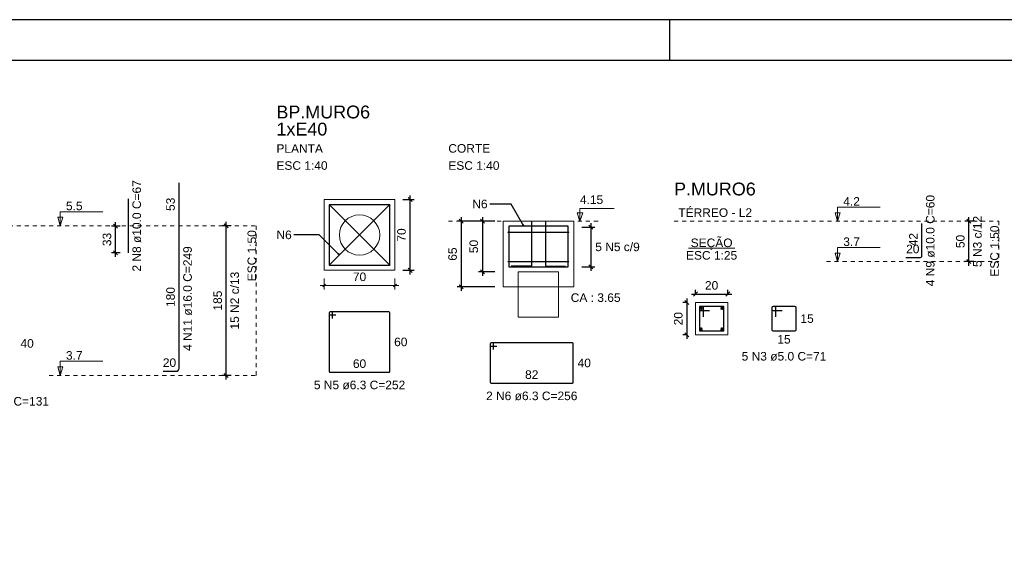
# Model space of a CAD drawing. Header units: millimetres. Extents: x 10 to 1250, y -62 to 528.
# Tile 123 of 256: x 193 to 217, y 179 to 193. Entities that reach past the tile are written whole.
import ezdxf

# ---------------------------------------------------------------- set-up
doc = ezdxf.new("R2010")
doc.units = ezdxf.units.MM
doc.header["$LTSCALE"] = 0.05
doc.linetypes.add('DOT', pattern=[6.35, 0, -6.35])
for name, color, linetype, lineweight in [('Descrição da armadura', 7, 'Continuous', 5), ('DT-Barras na forma', 2, 'Continuous', 30), ('DT-Barras no corte', 5, 'Continuous', 5), ('DT-Barras rebatidas', 2, 'Continuous', 30), ('DT-Cotas', 9, 'Continuous', 5), ('DT-Forma', 5, 'Continuous', 5), ('DT-Pontilhado', 9, 'DOT', 5), ('DT-Textos', 7, 'Continuous', 5), ('DT-Título', 3, 'Continuous', 20), ('Textos armaduras', 7, 'Continuous', 5)]:
    doc.layers.add(name, color=color, linetype=linetype, lineweight=lineweight)
doc.layers.add('FOLHA_PADRÃO', color=7, linetype='Continuous')
doc.styles.add('Arial', font='arial.ttf')
doc.styles.get("Standard").update_dxf_attribs({"font": 'arial.ttf'})
doc.dimstyles.get("Standard").update_dxf_attribs({"dimtxt": 0.18, "dimasz": 0.18, "dimexe": 0.18, "dimexo": 0.0625, "dimgap": 0.1, "dimtad": 1, "dimzin": 0, "dimdsep": 46, "dimtxsty": 'Standard', "dimblk": 'OBLIQUE', "dimcen": 0.1, "dimadec": 0, "dimazin": 0, "dimtfac": 1, "dimtofl": 0, "dimtmove": 0, "dimatfit": 3, "dimldrblk": 'OBLIQUE', "dimfxl": 1, "dimtolj": 1, "dimtzin": 0, "dimarcsym": 1})
doc.dimstyles.new('UM_25.000000', dxfattribs={"dimtxt": 0.18, "dimasz": 0.1, "dimexe": 0.1, "dimexo": 0.2, "dimgap": 0, "dimtad": 1, "dimtih": 1, "dimtoh": 1, "dimdec": 1, "dimlfac": 25, "dimzin": 0, "dimdsep": 46, "dimtxsty": 'Standard', "dimcen": 0.09, "dimdle": 0.1, "dimadec": 1, "dimazin": 2, "dimtfac": 1, "dimtdec": 4, "dimtofl": 0, "dimtmove": 0, "dimatfit": 3, "dimfxl": 1, "dimtolj": 1, "dimarcsym": 0})
doc.dimstyles.new('UM_40.000000', dxfattribs={"dimtxt": 0.18, "dimasz": 0.1, "dimexe": 0.1, "dimexo": 0.2, "dimgap": 0, "dimtad": 1, "dimtih": 1, "dimtoh": 1, "dimdec": 1, "dimlfac": 40, "dimzin": 0, "dimdsep": 46, "dimtxsty": 'Standard', "dimcen": 0.09, "dimdle": 0.1, "dimadec": 1, "dimazin": 2, "dimtfac": 1, "dimtdec": 4, "dimtofl": 0, "dimtmove": 0, "dimatfit": 3, "dimfxl": 1, "dimtolj": 1, "dimarcsym": 0})
doc.dimstyles.new('UM_50.000000', dxfattribs={"dimtxt": 0.18, "dimasz": 0.1, "dimexe": 0.1, "dimexo": 0.2, "dimgap": 0.1, "dimtad": 1, "dimdec": 1, "dimlfac": 50, "dimzin": 0, "dimdsep": 46, "dimtxsty": 'Standard', "dimblk": 'OBLIQUE', "dimcen": 0.09, "dimdle": 0.1, "dimadec": 1, "dimazin": 2, "dimtfac": 1, "dimtdec": 1, "dimtofl": 0, "dimtmove": 0, "dimatfit": 3, "dimldrblk": 'OBLIQUE', "dimfxl": 1, "dimtolj": 1, "dimarcsym": 1})

# ---------------------------------------------------------------- blocks, each defined once
blk = doc.blocks.new('A1EST. 1500')
at = {"layer": 'FOLHA_PADRÃO', "color": 1, "linetype": 'Continuous'}
for p, q in [((150.008, 59.4), (0, 59.4)), ((41.5, 59.4), (41.5, 58.4))]:
    blk.add_line(p, q, dxfattribs=at)
at = {"layer": 'FOLHA_PADRÃO', "color": 6, "linetype": 'Continuous'}
blk.add_lwpolyline([(149, 58.4), (149, 1), (1, 1), (1, 58.4), (149, 58.4)], dxfattribs=at)
blk = doc.blocks.new('_Oblique')
at = {"color": 0, "linetype": 'ByBlock', "lineweight": -2}
blk.add_line((-0.5, -0.5), (0.5, 0.5), dxfattribs=at)
blk = doc.blocks.new('*D1486')
at = {"layer": 'Defpoints', "color": 0, "transparency": 16777216}
for p in [(195.013, 187.473), (195.331, 187.473), (195.331, 186.813)]:
    blk.add_point(p, dxfattribs=at)
at = {"layer": 'DT-Cotas', "color": 0, "lineweight": -2, "transparency": 16777216}
for p, q in [((195.131, 187.473), (194.913, 187.473)), ((195.013, 186.713), (195.013, 187.573)), ((195.131, 186.813), (194.913, 186.813))]:
    blk.add_line(p, q, dxfattribs=at)
at = {"layer": 'DT-Cotas', "color": 0, "lineweight": -2, "transparency": 16777216, "xscale": 0.1, "yscale": 0.1, "zscale": 0.1}
for p, rotation in [((195.013, 187.473), 90), ((195.013, 186.813), 270)]:
    blk.add_blockref('_Oblique', p, dxfattribs=dict(at, rotation=rotation))
at = {"layer": 'DT-Cotas', "transparency": 16777216, "insert": (194.801, 187.143), "char_height": 0.2118, "attachment_point": 5, "rotation": 90, "style": 'Arial'}
blk.add_mtext('\\A1;33', dxfattribs=at)
blk = doc.blocks.new('*D1487')
at = {"layer": 'Defpoints', "color": 0, "transparency": 16777216}
for p in [(197.753, 187.48), (198.071, 187.48), (198.071, 183.78)]:
    blk.add_point(p, dxfattribs=at)
at = {"layer": 'DT-Cotas', "color": 0, "lineweight": -2, "transparency": 16777216}
for p, q in [((197.871, 187.48), (197.653, 187.48)), ((197.753, 183.68), (197.753, 187.58)), ((197.871, 183.78), (197.653, 183.78))]:
    blk.add_line(p, q, dxfattribs=at)
at = {"layer": 'DT-Cotas', "color": 0, "lineweight": -2, "transparency": 16777216, "xscale": 0.1, "yscale": 0.1, "zscale": 0.1}
for p, rotation in [((197.753, 187.48), 90), ((197.753, 183.78), 270)]:
    blk.add_blockref('_Oblique', p, dxfattribs=dict(at, rotation=rotation))
blk = doc.blocks.new('*D1502')
at = {"layer": 'Defpoints', "color": 0, "transparency": 16777216}
for p in [(209.364, 185.583), (209.152, 184.783), (209.364, 184.783)]:
    blk.add_point(p, dxfattribs=at)
at = {"layer": 'DT-Cotas', "color": 0, "lineweight": -2, "transparency": 16777216}
for p, q in [((209.152, 185.683), (209.152, 184.683)), ((209.164, 185.583), (209.052, 185.583)), ((209.164, 184.783), (209.052, 184.783))]:
    blk.add_line(p, q, dxfattribs=at)
at = {"layer": 'DT-Cotas', "color": 0, "lineweight": -2, "transparency": 16777216, "xscale": 0.1, "yscale": 0.1, "zscale": 0.1}
for p, rotation in [((209.152, 185.583), 90), ((209.152, 184.783), 270)]:
    blk.add_blockref('_Oblique', p, dxfattribs=dict(at, rotation=rotation))
at = {"layer": 'DT-Cotas', "transparency": 16777216, "insert": (208.94, 185.183), "char_height": 0.2118, "attachment_point": 5, "rotation": 90, "style": 'Arial'}
blk.add_mtext('\\A1;20', dxfattribs=at)
blk = doc.blocks.new('*D1503')
at = {"layer": 'Defpoints', "color": 0, "transparency": 16777216}
for p in [(210.164, 185.794), (209.364, 185.583), (210.164, 185.583)]:
    blk.add_point(p, dxfattribs=at)
at = {"layer": 'DT-Cotas', "color": 0, "lineweight": -2, "transparency": 16777216}
for p, q in [((209.264, 185.794), (210.264, 185.794)), ((209.364, 185.783), (209.364, 185.894)), ((210.164, 185.783), (210.164, 185.894))]:
    blk.add_line(p, q, dxfattribs=at)
at = {"layer": 'DT-Cotas', "color": 0, "lineweight": -2, "transparency": 16777216, "xscale": 0.1, "yscale": 0.1, "zscale": 0.1, "rotation": 180}
blk.add_blockref('_Oblique', (209.364, 185.794), dxfattribs=at)
at = {"layer": 'DT-Cotas', "color": 0, "lineweight": -2, "transparency": 16777216, "xscale": 0.1, "yscale": 0.1, "zscale": 0.1}
blk.add_blockref('_Oblique', (210.164, 185.794), dxfattribs=at)
at = {"layer": 'DT-Cotas', "transparency": 16777216, "insert": (209.764, 186.006), "char_height": 0.2118, "attachment_point": 5, "rotation": 0.0057, "style": 'Arial'}
blk.add_mtext('\\A1;20', dxfattribs=at)
blk = doc.blocks.new('*D1504')
at = {"layer": 'Defpoints', "color": 0, "transparency": 16777216}
for p in [(216.133, 187.595), (216.45, 187.595), (216.45, 186.595)]:
    blk.add_point(p, dxfattribs=at)
at = {"layer": 'DT-Cotas', "color": 0, "lineweight": -2, "transparency": 16777216}
for p, q in [((216.133, 186.495), (216.133, 187.695)), ((216.25, 187.595), (216.033, 187.595)), ((216.25, 186.595), (216.033, 186.595))]:
    blk.add_line(p, q, dxfattribs=at)
at = {"layer": 'DT-Cotas', "color": 0, "lineweight": -2, "transparency": 16777216, "xscale": 0.1, "yscale": 0.1, "zscale": 0.1}
for p, rotation in [((216.133, 187.595), 90), ((216.133, 186.595), 270)]:
    blk.add_blockref('_Oblique', p, dxfattribs=dict(at, rotation=rotation))
blk = doc.blocks.new('*D1494')
at = {"layer": 'Defpoints', "color": 0, "transparency": 16777216}
for p in [(201.926, 188.13), (202.301, 188.13), (201.926, 186.38)]:
    blk.add_point(p, dxfattribs=at)
at = {"layer": 'DT-Cotas', "color": 0, "lineweight": -2, "transparency": 16777216}
for p, q in [((202.126, 188.13), (202.401, 188.13)), ((202.301, 186.28), (202.301, 188.23)), ((202.126, 186.38), (202.401, 186.38))]:
    blk.add_line(p, q, dxfattribs=at)
at = {"layer": 'DT-Cotas', "color": 0, "lineweight": -2, "transparency": 16777216, "xscale": 0.1, "yscale": 0.1, "zscale": 0.1}
for p, rotation in [((202.301, 188.13), 90), ((202.301, 186.38), 270)]:
    blk.add_blockref('_Oblique', p, dxfattribs=dict(at, rotation=rotation))
at = {"layer": 'DT-Cotas', "transparency": 16777216, "insert": (202.09, 187.255), "char_height": 0.2118, "attachment_point": 5, "rotation": 90, "style": 'Arial'}
blk.add_mtext('\\A1;70', dxfattribs=at)
blk = doc.blocks.new('*D1495')
at = {"layer": 'Defpoints', "color": 0, "transparency": 16777216}
for p in [(204.603, 187.595), (204.091, 186.345), (204.603, 186.345)]:
    blk.add_point(p, dxfattribs=at)
at = {"layer": 'DT-Cotas', "color": 0, "lineweight": -2, "transparency": 16777216}
for p, q in [((204.091, 187.695), (204.091, 186.245)), ((204.403, 187.595), (203.991, 187.595)), ((204.403, 186.345), (203.991, 186.345))]:
    blk.add_line(p, q, dxfattribs=at)
at = {"layer": 'DT-Cotas', "color": 0, "lineweight": -2, "transparency": 16777216, "xscale": 0.1, "yscale": 0.1, "zscale": 0.1}
for p, rotation in [((204.091, 187.595), 90), ((204.091, 186.345), 270)]:
    blk.add_blockref('_Oblique', p, dxfattribs=dict(at, rotation=rotation))
at = {"layer": 'DT-Cotas', "transparency": 16777216, "insert": (203.879, 186.97), "char_height": 0.2118, "attachment_point": 5, "rotation": 90, "style": 'Arial'}
blk.add_mtext('\\A1;50', dxfattribs=at)
blk = doc.blocks.new('*D1496')
at = {"layer": 'Defpoints', "color": 0, "transparency": 16777216}
for p in [(204.603, 187.595), (203.566, 185.97), (204.603, 185.97)]:
    blk.add_point(p, dxfattribs=at)
at = {"layer": 'DT-Cotas', "color": 0, "lineweight": -2, "transparency": 16777216}
for p, q in [((203.566, 187.695), (203.566, 185.87)), ((204.403, 187.595), (203.466, 187.595)), ((204.403, 185.97), (203.466, 185.97))]:
    blk.add_line(p, q, dxfattribs=at)
at = {"layer": 'DT-Cotas', "color": 0, "lineweight": -2, "transparency": 16777216, "xscale": 0.1, "yscale": 0.1, "zscale": 0.1}
for p, rotation in [((203.566, 187.595), 90), ((203.566, 185.97), 270)]:
    blk.add_blockref('_Oblique', p, dxfattribs=dict(at, rotation=rotation))
at = {"layer": 'DT-Cotas', "transparency": 16777216, "insert": (203.354, 186.782), "char_height": 0.2118, "attachment_point": 5, "rotation": 90, "style": 'Arial'}
blk.add_mtext('\\A1;65', dxfattribs=at)
blk = doc.blocks.new('*D1497')
at = {"layer": 'Defpoints', "color": 0, "transparency": 16777216}
for p in [(206.353, 187.446), (206.353, 186.47), (206.777, 186.47)]:
    blk.add_point(p, dxfattribs=at)
at = {"layer": 'DT-Cotas', "color": 0, "lineweight": -2, "transparency": 16777216}
for p, q in [((206.553, 187.446), (206.877, 187.446)), ((206.777, 187.546), (206.777, 186.37)), ((206.553, 186.47), (206.877, 186.47))]:
    blk.add_line(p, q, dxfattribs=at)
at = {"layer": 'DT-Cotas', "color": 0, "lineweight": -2, "transparency": 16777216, "xscale": 0.1, "yscale": 0.1, "zscale": 0.1}
for p, rotation in [((206.777, 187.446), 90), ((206.777, 186.47), 270)]:
    blk.add_blockref('_Oblique', p, dxfattribs=dict(at, rotation=rotation))

msp = doc.modelspace()

# ---------------------------------------------------------------- linework, layer by layer
at = {"layer": 'DT-Barras na forma'}
for p, q in [((200.3092, 187.9972), (201.7934, 186.5129)), ((200.3092, 186.5129), (201.7934, 187.9972)), ((204.7359, 187.321), (206.2201, 187.321)), ((204.7359, 186.5947), (206.2201, 186.5947))]:
    msp.add_line(p, q, dxfattribs=at)
msp.add_lwpolyline([(200.3013, 188.0051), (200.3013, 186.5051), (201.8013, 186.5051), (201.8013, 188.0051), (200.3013, 188.0051)], close=True, dxfattribs=at)
for points in [[(204.7438, 186.4697), (206.2123, 186.4697), (206.2123, 187.4697), (204.7438, 187.4697), (204.7438, 186.4697)], [(205.3063, 187.5947), (205.3063, 186.4822), (204.8063, 186.4822)], [(205.6498, 187.5947), (205.6498, 186.4822), (206.1498, 186.4822)], [(209.5639, 185.2326), (209.5639, 185.4826), (209.4639, 185.4826), (209.4639, 184.8826), (210.0639, 184.8826), (210.0639, 185.4826), (209.4639, 185.4826), (209.4639, 185.3826), (209.7139, 185.3826)]]:
    msp.add_lwpolyline(points, dxfattribs=at)
for centre, radius in [((200.3092, 187.9972), 0.00788), ((201.7934, 187.9972), 0.00788), ((204.7359, 187.321), 0.00788), ((206.2201, 187.321), 0.00788), ((200.3092, 186.5129), 0.00788), ((201.7934, 186.5129), 0.00788), ((204.7359, 186.5947), 0.00788), ((204.7438, 186.4697), 0.000197), ((204.7438, 186.4697), 0.000197), ((206.2201, 186.5947), 0.00788)]:
    msp.add_circle(centre, radius, dxfattribs=at)
at = {"layer": 'DT-Barras no corte'}
for p, q in [((209.4739, 185.4126), (209.5339, 185.4726)), ((209.4739, 185.4726), (209.5339, 185.4126)), ((209.9939, 185.4126), (210.0539, 185.4726)), ((209.9939, 185.4726), (210.0539, 185.4126)), ((209.4739, 184.8926), (209.5339, 184.9526)), ((209.4739, 184.9526), (209.5339, 184.8926)), ((209.9939, 184.8926), (210.0539, 184.9526)), ((209.9939, 184.9526), (210.0539, 184.8926))]:
    msp.add_line(p, q, dxfattribs=at)
for centre in [(209.5039, 185.4426), (210.0239, 185.4426), (209.5039, 184.9226), (210.0239, 184.9226)]:
    msp.add_circle(centre, 0.03, dxfattribs=at)
at = {"layer": 'DT-Barras rebatidas'}
for p, q in [((196.588, 187.4803), (196.588, 188.5478)), ((195.3308, 186.8132), (195.3308, 188.1475)), ((196.588, 183.9603), (196.588, 187.4803)), ((214.9678, 186.7447), (214.9678, 187.5367)), ((214.5678, 186.6947), (214.9178, 186.6947)), ((211.2559, 185.4526), (211.2559, 184.9126)), ((211.2559, 185.4526), (211.2559, 185.4126)), ((211.3259, 185.4826), (211.2859, 185.4826)), ((211.8259, 185.4826), (211.2859, 185.4826)), ((211.3559, 185.2326), (211.3559, 185.4526)), ((211.8559, 184.9126), (211.8559, 185.4526)), ((200.3013, 185.3314), (200.3013, 183.8787)), ((200.3013, 185.3314), (200.3013, 185.2999)), ((200.3564, 185.3551), (200.3249, 185.3551)), ((201.7777, 185.3551), (200.3249, 185.3551)), ((200.3249, 185.2763), (200.4657, 185.2763)), ((200.3801, 185.1907), (200.3801, 185.3314)), ((201.8013, 183.8787), (201.8013, 185.3314)), ((211.2859, 185.3826), (211.5059, 185.3826)), ((211.2859, 184.8826), (211.8259, 184.8826)), ((204.284, 184.5606), (204.284, 183.6079)), ((204.284, 184.5606), (204.284, 184.5291)), ((204.3391, 184.5843), (204.3076, 184.5843)), ((206.3176, 184.5843), (204.3076, 184.5843)), ((204.3076, 184.5055), (204.4484, 184.5055)), ((204.3628, 184.4199), (204.3628, 184.5606)), ((206.3412, 183.6079), (206.3412, 184.5606)), ((196.188, 183.8803), (196.508, 183.8803)), ((200.3249, 183.8551), (201.7777, 183.8551)), ((204.3076, 183.5843), (206.3176, 183.5843))]:
    msp.add_line(p, q, dxfattribs=at)
for centre, radius, start, end in [((214.9178, 186.7447), 0.05, 270, 0), ((211.2859, 185.4526), 0.03, 90, 180), ((211.2859, 185.4526), 0.03, 90, 180), ((211.3259, 185.4526), 0.03, 0, 90), ((211.8259, 185.4526), 0.03, 0, 90), ((200.3249, 185.3314), 0.0236, 90, 180), ((200.3249, 185.3314), 0.0236, 90, 180), ((200.3249, 185.2999), 0.0236, 180, 270), ((200.3564, 185.3314), 0.0236, 0, 90), ((201.7777, 185.3314), 0.0236, 0, 90), ((211.2859, 185.4126), 0.03, 180, 270), ((211.2859, 184.9126), 0.03, 180, 270), ((211.8259, 184.9126), 0.03, 270, 0), ((204.3076, 184.5606), 0.0236, 90, 180), ((204.3076, 184.5606), 0.0236, 90, 180), ((204.3076, 184.5291), 0.0236, 180, 270), ((204.3391, 184.5606), 0.0236, 0, 90), ((206.3176, 184.5606), 0.0236, 0, 90), ((196.508, 183.9603), 0.08, 270, 0), ((200.3249, 183.8787), 0.0236, 180, 270), ((201.7777, 183.8787), 0.0236, 270, 0), ((204.3076, 183.6079), 0.0236, 180, 270), ((206.3176, 183.6079), 0.0236, 270, 0)]:
    msp.add_arc(centre, radius, start, end, dxfattribs=at)
at = {"layer": 'DT-Cotas'}
for p, q in [((200.1763, 186.1801), (200.1763, 185.9051)), ((201.9263, 186.1801), (201.9263, 185.9051)), ((200.0763, 186.0051), (202.0263, 186.0051)), ((200.2117, 186.0404), (200.1409, 185.9697)), ((201.9617, 186.0404), (201.8909, 185.9697))]:
    msp.add_line(p, q, dxfattribs=at)
at = {"layer": 'DT-Forma'}
for points in [[(200.1763, 188.1301), (200.1763, 186.3801), (201.9263, 186.3801), (201.9263, 188.1301), (200.1763, 188.1301)], [(204.603, 187.5947), (204.603, 185.9697), (206.353, 185.9697), (206.353, 187.5947), (204.603, 187.5947)], [(204.978, 185.2197), (204.978, 186.3447), (205.978, 186.3447), (205.978, 185.2197), (204.978, 185.2197)], [(209.3639, 184.7826), (210.1639, 184.7826), (210.1639, 185.5826), (209.3639, 185.5826), (209.3639, 184.7826)]]:
    msp.add_lwpolyline(points, close=True, dxfattribs=at)
msp.add_circle((201.0513, 187.2551), 0.5, dxfattribs=at)
at = {"layer": 'DT-Pontilhado', "ltscale": 0.2}
for p, q in [((189.1674, 187.4803), (198.4942, 187.4803)), ((198.4942, 187.4803), (198.4942, 183.7803)), ((203.253, 187.5947), (206.953, 187.5947)), ((208.8344, 187.5947), (216.874, 187.5947)), ((216.874, 187.5947), (216.874, 186.5947)), ((212.6071, 186.5947), (216.874, 186.5947)), ((193.37, 183.7803), (198.4942, 183.7803))]:
    msp.add_line(p, q, dxfattribs=at)
at = {"layer": 'DT-Textos'}
msp.add_line((209.1917, 186.9275), (210.3361, 186.9275), dxfattribs=at)
for points in [[(206.5046, 187.5947), (206.5046, 187.9124), (207.3518, 187.9124)], [(212.8824, 187.5947), (212.9459, 187.8065), (212.8189, 187.8065), (212.8824, 187.5947), (212.8824, 187.9447), (213.9324, 187.9447)], [(193.6454, 187.4803), (193.7089, 187.6921), (193.5818, 187.6921), (193.6454, 187.4803), (193.6454, 187.8303), (194.6954, 187.8303)], [(212.8824, 186.5947), (212.9459, 186.8065), (212.8189, 186.8065), (212.8824, 186.5947), (212.8824, 186.9447), (213.9324, 186.9447)], [(193.6454, 183.7803), (193.7089, 183.9921), (193.5818, 183.9921), (193.6454, 183.7803), (193.6454, 184.1303), (194.6954, 184.1303)]]:
    msp.add_lwpolyline(points, dxfattribs=at)
msp.add_lwpolyline([(206.5752, 187.8065), (206.5046, 187.5947), (206.434, 187.8065), (206.5752, 187.8065)], close=True, dxfattribs=at)

# ---------------------------------------------------------------- block references
msp.add_blockref('A1EST. 1500', (167.22, 133.1843))

# ---------------------------------------------------------------- texts
at = {"layer": 'Descrição da armadura', "linetype": 'Continuous', "char_height": 0.2118, "attachment_point": 8, "rotation": 90, "line_spacing_factor": 0.798, "style": 'Arial'}
for s, insert, width in [('2 N8 ø10.0 C=67', (195.6485, 187.4803), 4.534748), ('4 N9 ø10.0 C=60', (215.2855, 187.1157), 4.534748), ('5 N3 c/12', (216.4504, 187.0947), 2.539389), ('4 N11 ø16.0 C=249', (196.9057, 185.6803), 5.194653), ('15 N2 c/13', (198.0706, 185.6303), 2.869342)]:
    msp.add_mtext(s, dxfattribs=dict(at, insert=insert, width=width))
at = {"layer": 'Descrição da armadura', "linetype": 'Continuous', "char_height": 0.2118, "attachment_point": 8, "line_spacing_factor": 0.798, "style": 'Arial'}
for s, insert, width in [('5 N5 c/9', (207.4349, 186.8519), 2.182102), ('5 N3 ø5.0 C=71', (211.5559, 184.1413), 4.204795), ('5 N5 ø6.3 C=252', (201.0513, 183.4315), 4.534748), ('15 N2 ø5.0 C=131', (192.1538, 183.0269), 4.8647), ('2 N6 ø6.3 C=256', (205.3126, 183.1607), 4.534748)]:
    msp.add_mtext(s, dxfattribs=dict(at, insert=insert, width=width))
at = {"layer": 'DT-Cotas', "linetype": 'Continuous', "char_height": 0.2118, "line_spacing_factor": 0.798, "style": 'Arial'}
for s, insert, width, attachment_point in [('N6', (204.2186, 187.914), 0.758398, 9), ('N6', (199.3734, 187.1492), 0.758398, 9), ('70', (201.0513, 186.111), 0.651741, 8)]:
    msp.add_mtext(s, dxfattribs=dict(at, insert=insert, width=width, attachment_point=attachment_point))
at = {"layer": 'DT-Cotas', "linetype": 'Continuous', "char_height": 0.2118, "attachment_point": 8, "rotation": 90, "line_spacing_factor": 0.798, "style": 'Arial'}
for s, insert, width in [('50', (216.0268, 187.0947), 0.659905), ('185', (197.647, 185.6303), 0.989858)]:
    msp.add_mtext(s, dxfattribs=dict(at, insert=insert, width=width))
at = {"layer": 'DT-Textos', "attachment_point": 7, "line_spacing_factor": 0.798, "style": 'Arial'}
for s, insert, char_height, width in [('1xE40', (198.9942, 189.7127), 0.3177, 2.768993), ('PLANTA', (198.9942, 189.2891), 0.2118, 2.279377), ('CORTE', (203.2485, 189.2891), 0.2118, 2.050781), ('ESC 1:40', (198.9942, 188.8655), 0.2118, 2.507973), ('ESC 1:40', (203.2485, 188.8655), 0.2118, 2.507973), ('5.5', (193.7854, 187.8653), 0.2118, 0.814533), ('4.15', (206.5046, 188.0183), 0.2118, 1.140404), ('4.2', (213.0224, 187.9797), 0.2118, 0.814533), ('3.7', (213.0224, 186.9797), 0.2118, 0.814533), ('CA : 3.65', (206.278, 185.5947), 0.2118, 2.442741), ('3.7', (193.7854, 184.1653), 0.2118, 0.814533)]:
    msp.add_mtext(s, dxfattribs=dict(at, insert=insert, char_height=char_height, width=width))
at = {"layer": 'DT-Textos', "linetype": 'Continuous', "char_height": 0.2118, "line_spacing_factor": 0.798, "style": 'Arial'}
for s, insert, width, attachment_point in [('TÉRREO - L2', (208.9403, 187.7006), 3.614044, 7), ('SEÇÃO', (209.7643, 186.8898), 2.051353, 8), ('ESC 1:25', (209.7639, 186.6416), 2.507973, 8)]:
    msp.add_mtext(s, dxfattribs=dict(at, insert=insert, width=width, attachment_point=attachment_point))
at = {"layer": 'DT-Textos', "linetype": 'Continuous', "char_height": 0.2118, "width": 2.507973, "attachment_point": 9, "rotation": 90, "line_spacing_factor": 0.798, "style": 'Arial'}
for insert in [(216.874, 187.4888), (198.4942, 187.3744)]:
    msp.add_mtext('ESC 1:50', dxfattribs=dict(at, insert=insert))
at = {"layer": 'DT-Título', "insert": (198.9942, 190.1363), "char_height": 0.3177, "width": 5.100727, "attachment_point": 7, "line_spacing_factor": 0.798, "style": 'Arial'}
msp.add_mtext('BP.MURO6', dxfattribs=at)
at = {"layer": 'DT-Título', "linetype": 'Continuous', "insert": (208.8344, 188.2301), "char_height": 0.3177, "width": 4.449368, "attachment_point": 7, "line_spacing_factor": 0.798, "style": 'Arial'}
msp.add_mtext('P.MURO6', dxfattribs=at)
at = {"layer": 'Textos armaduras', "linetype": 'Continuous', "char_height": 0.2118, "attachment_point": 7, "rotation": 90, "line_spacing_factor": 0.798, "style": 'Arial'}
for s, insert, width in [('53', (196.4821, 187.8491), 0.659905), ('42', (214.8619, 186.9757), 0.659905), ('180', (196.4821, 185.4729), 0.989858)]:
    msp.add_mtext(s, dxfattribs=dict(at, insert=insert, width=width))
at = {"layer": 'Textos armaduras', "linetype": 'Continuous', "char_height": 0.2118, "width": 0.659905, "attachment_point": 7, "line_spacing_factor": 0.798, "style": 'Arial'}
for s, insert in [('20', (214.5778, 186.8006)), ('15', (211.9618, 185.0767)), ('40', (192.6597, 184.4623)), ('60', (201.9072, 184.4992)), ('15', (211.3909, 184.5649)), ('20', (196.183, 183.9862)), ('60', (200.8863, 183.961)), ('40', (206.4471, 183.9784)), ('82', (205.1476, 183.6902))]:
    msp.add_mtext(s, dxfattribs=dict(at, insert=insert))

# ---------------------------------------------------------------- dimensions: what is measured, and where the dimension line sits
at = {"layer": 'DT-Cotas'}
for base, p1, p2, dimstyle, override, picture, middle in [((202.3013, 188.1301), (201.9263, 186.3801), (201.9263, 188.1301), 'UM_40.000000', {"dimtxt": 0.2118, "dimasz": 0.1, "dimexe": 0.1, "dimexo": 0.2, "dimtad": 1, "dimtih": 0, "dimtoh": 0, "dimdec": 1, "dimlfac": 40, "dimzin": 8, "dimtxsty": 'Arial', "dimblk": 'Oblique', "dimblk1": 'Oblique', "dimblk2": 'Oblique', "dimsah": 1, "dimdle": 0.1, "dimse1": 0, "dimse2": 0, "dimclrt": 256, "dimadec": 1, "dimazin": 3, "dimtmove": 2, "dimldrblk": 'Oblique'}, '*D1494', (202.0895, 187.2551)), ((203.5662, 185.9697), (204.603, 187.5947), (204.603, 185.9697), 'UM_40.000000', {"dimtxt": 0.2118, "dimasz": 0.1, "dimexe": 0.1, "dimexo": 0.2, "dimtad": 1, "dimtih": 0, "dimtoh": 0, "dimdec": 1, "dimlfac": 40, "dimzin": 8, "dimtxsty": 'Arial', "dimblk": 'Oblique', "dimblk1": 'Oblique', "dimblk2": 'Oblique', "dimsah": 1, "dimdle": 0.1, "dimse1": 0, "dimse2": 0, "dimclrt": 256, "dimadec": 1, "dimazin": 3, "dimtmove": 2, "dimldrblk": 'Oblique'}, '*D1496', (203.3544, 186.7822)), ((204.0912, 186.3447), (204.603, 187.5947), (204.603, 186.3447), 'UM_40.000000', {"dimtxt": 0.2118, "dimasz": 0.1, "dimexe": 0.1, "dimexo": 0.2, "dimtad": 1, "dimtih": 0, "dimtoh": 0, "dimdec": 1, "dimlfac": 40, "dimzin": 8, "dimtxsty": 'Arial', "dimblk": 'Oblique', "dimblk1": 'Oblique', "dimblk2": 'Oblique', "dimsah": 1, "dimdle": 0.1, "dimse1": 0, "dimse2": 0, "dimclrt": 256, "dimadec": 1, "dimazin": 3, "dimtmove": 2, "dimldrblk": 'Oblique'}, '*D1495', (203.8794, 186.9697)), ((195.0131, 187.4732), (195.3308, 186.8132), (195.3308, 187.4732), 'UM_50.000000', {"dimtxt": 0.2118, "dimasz": 0.1, "dimexe": 0.1, "dimexo": 0.2, "dimtad": 1, "dimtih": 0, "dimtoh": 0, "dimdec": 1, "dimlfac": 50, "dimzin": 8, "dimtxsty": 'Arial', "dimblk": 'Oblique', "dimblk1": 'Oblique', "dimblk2": 'Oblique', "dimsah": 1, "dimdle": 0.1, "dimse1": 0, "dimse2": 0, "dimclrt": 256, "dimadec": 1, "dimazin": 3, "dimtmove": 2, "dimldrblk": 'Oblique'}, '*D1486', (194.8013, 187.1432)), ((209.1521, 184.7826), (209.3639, 185.5826), (209.3639, 184.7826), 'UM_25.000000', {"dimtxt": 0.2118, "dimasz": 0.1, "dimexe": 0.1, "dimexo": 0.2, "dimtad": 1, "dimtih": 0, "dimtoh": 0, "dimdec": 1, "dimlfac": 25, "dimzin": 8, "dimtxsty": 'Arial', "dimblk": 'Oblique', "dimblk1": 'Oblique', "dimblk2": 'Oblique', "dimsah": 1, "dimdle": 0.1, "dimse1": 0, "dimse2": 0, "dimclrt": 256, "dimadec": 1, "dimazin": 3, "dimtmove": 2, "dimldrblk": 'Oblique'}, '*D1502', (208.9403, 185.1826))]:
    dim = msp.add_linear_dim(base=base, p1=p1, p2=p2, angle=90, dimstyle=dimstyle, override=override, dxfattribs=at)
    dim.commit()
    dim.dimension.update_dxf_attribs({"geometry": picture, "text_midpoint": middle, "dimtype": 160, "text_rotation": 90})
for base, p1, p2, dimstyle, override, picture, middle in [((216.1327, 187.5947), (216.4504, 186.5947), (216.4504, 187.5947), 'UM_50.000000', {"dimtxt": 0.2118, "dimasz": 0.1, "dimexe": 0.1, "dimexo": 0.2, "dimtad": 1, "dimtih": 0, "dimtoh": 0, "dimdec": 1, "dimlfac": 50, "dimzin": 8, "dimtxsty": 'Arial', "dimblk": 'Oblique', "dimblk1": 'Oblique', "dimblk2": 'Oblique', "dimsah": 1, "dimdle": 0.1, "dimse1": 0, "dimse2": 0, "dimclrt": 256, "dimadec": 1, "dimazin": 3, "dimtmove": 2, "dimldrblk": 'Oblique'}, '*D1504', (215.9209, 187.0947)), ((197.7529, 187.4803), (198.0706, 183.7803), (198.0706, 187.4803), 'UM_50.000000', {"dimtxt": 0.2118, "dimasz": 0.1, "dimexe": 0.1, "dimexo": 0.2, "dimtad": 1, "dimtih": 0, "dimtoh": 0, "dimdec": 1, "dimlfac": 50, "dimzin": 8, "dimtxsty": 'Arial', "dimblk": 'Oblique', "dimblk1": 'Oblique', "dimblk2": 'Oblique', "dimsah": 1, "dimdle": 0.1, "dimse1": 0, "dimse2": 0, "dimclrt": 256, "dimadec": 1, "dimazin": 3, "dimtmove": 2, "dimldrblk": 'Oblique'}, '*D1487', (197.5411, 185.6303)), ((206.7766, 186.4697), (206.353, 187.446), (206.353, 186.4697), 'UM_40.000000', {"dimtxt": 0.2118, "dimasz": 0.1, "dimexe": 0.1, "dimexo": 0.2, "dimtad": 1, "dimtih": 0, "dimtoh": 0, "dimdec": 1, "dimlfac": 40, "dimzin": 8, "dimtxsty": 'Arial', "dimblk": 'Oblique', "dimblk1": 'Oblique', "dimblk2": 'Oblique', "dimsah": 1, "dimdle": 0.1, "dimse1": 0, "dimse2": 0, "dimclrt": 256, "dimadec": 1, "dimazin": 3, "dimtmove": 2, "dimldrblk": 'Oblique'}, '*D1497', (206.5648, 186.9578))]:
    dim = msp.add_linear_dim(base=base, p1=p1, p2=p2, angle=90, text=' ', dimstyle=dimstyle, override=override, dxfattribs=at)
    dim.commit()
    dim.dimension.update_dxf_attribs({"geometry": picture, "text_midpoint": middle, "dimtype": 160, "text_rotation": 90})
dim = msp.add_linear_dim(base=(210.1639, 185.7944), p1=(209.3639, 185.5826), p2=(210.1639, 185.5826), dimstyle='UM_25.000000', override={"dimtxt": 0.2118, "dimasz": 0.1, "dimexe": 0.1, "dimexo": 0.2, "dimtad": 1, "dimtih": 0, "dimtoh": 0, "dimdec": 1, "dimlfac": 25, "dimzin": 8, "dimtxsty": 'Arial', "dimblk": 'Oblique', "dimblk1": 'Oblique', "dimblk2": 'Oblique', "dimsah": 1, "dimdle": 0.1, "dimse1": 0, "dimse2": 0, "dimclrt": 256, "dimadec": 1, "dimazin": 3, "dimtmove": 2, "dimldrblk": 'Oblique'}, dxfattribs=at)
dim.commit()
dim.dimension.update_dxf_attribs({"geometry": '*D1503', "text_midpoint": (209.7639, 186.0062), "dimtype": 160, "text_rotation": 0.00573})

# ---------------------------------------------------------------- leaders
for points in [[(205.1188, 187.4697), (204.8011, 188.0199), (204.2716, 188.0199)], [(200.5513, 186.7551), (200.0513, 187.2551), (199.4263, 187.2551)]]:
    msp.add_leader(points, dimstyle='Standard', override={"dimasz": 0.05, "dimldrblk": 'Closed'}, dxfattribs=at)

doc.saveas('drawing.dxf')
